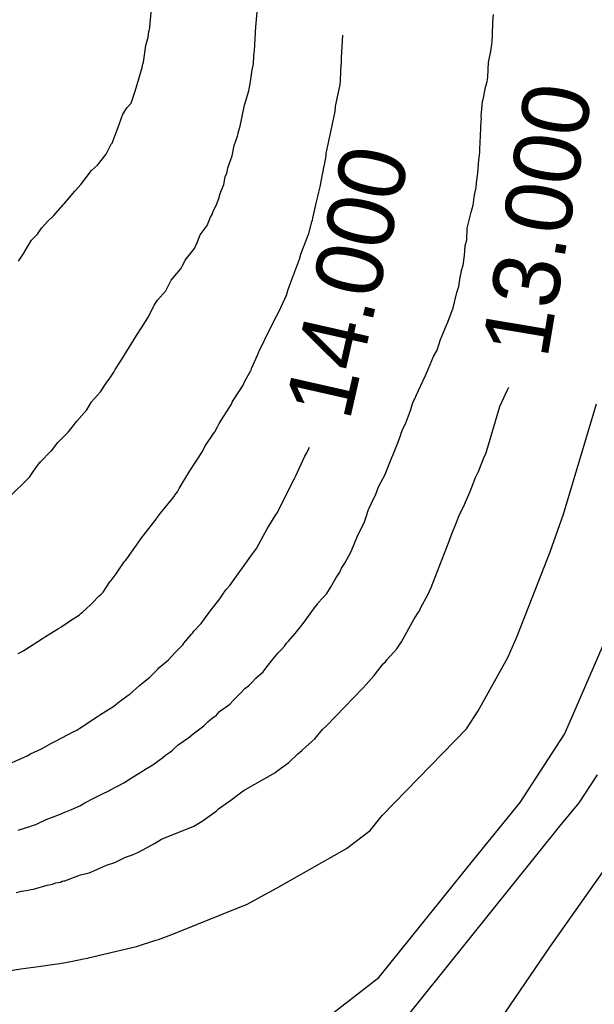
# Model space of a CAD drawing. Extents: x 158343 to 162498, y 431347 to 434500.
# Tile 137 of 220: x 159695 to 159710, y 433988 to 434014. Entities that reach past the tile are written whole.
import ezdxf

# ---------------------------------------------------------------- set-up
doc = ezdxf.new("R2010")
doc.units = 0
doc.header["$LTSCALE"] = 10
doc.header["$MEASUREMENT"] = 0
doc.layers.add('000_arcering', color=8, linetype='CONTINUOUS')
doc.layers.add('def. con-hoogtelijn (index)', color=8, linetype='CONTINUOUS')
doc.styles.add('Style-WORKING', font='WORKING.shx')

# ---------------------------------------------------------------- blocks, each defined once
blk = doc.blocks.new('bestaande hoogtelijnen')
at = {"layer": 'def. con-hoogtelijn (index)'}
for p, q in [((30.696, -52.556), (30.819, -51.223)), ((30.696, -52.556), (30.819, -51.223)), ((33.554, -52.553), (33.659, -51.41)), ((33.554, -52.553), (33.659, -51.41)), ((33.554, -52.553), (33.659, -51.41)), ((39.946, -52.426), (39.957, -52.216)), ((39.946, -52.426), (39.957, -52.216)), ((30.682, -52.634), (30.696, -52.556)), ((30.682, -52.634), (30.696, -52.556)), ((33.52, -53.19), (33.554, -52.553)), ((33.52, -53.19), (33.554, -52.553)), ((33.52, -53.19), (33.554, -52.553)), ((39.932, -52.772), (39.946, -52.426)), ((39.932, -52.772), (39.946, -52.426)), ((30.589, -53.053), (30.651, -52.83)), ((30.589, -53.053), (30.651, -52.83)), ((30.651, -52.83), (30.671, -52.672)), ((30.651, -52.83), (30.671, -52.672)), ((30.671, -52.672), (30.679, -52.648)), ((30.671, -52.672), (30.679, -52.648)), ((30.679, -52.648), (30.682, -52.634)), ((30.679, -52.648), (30.682, -52.634)), ((35.865, -53.387), (35.898, -52.775)), ((35.865, -53.387), (35.898, -52.775)), ((39.924, -52.947), (39.932, -52.772)), ((39.924, -52.947), (39.932, -52.772)), ((30.526, -53.499), (30.589, -53.053)), ((30.526, -53.499), (30.589, -53.053)), ((39.901, -53.127), (39.903, -53.093)), ((39.901, -53.127), (39.903, -53.093)), ((39.903, -53.093), (39.924, -52.947)), ((39.903, -53.093), (39.924, -52.947)), ((33.491, -53.545), (33.502, -53.337)), ((33.491, -53.545), (33.502, -53.337)), ((33.491, -53.545), (33.502, -53.337)), ((33.502, -53.325), (33.52, -53.19)), ((33.502, -53.325), (33.52, -53.19)), ((33.502, -53.325), (33.52, -53.19)), ((33.502, -53.337), (33.502, -53.325)), ((33.502, -53.337), (33.502, -53.325)), ((33.502, -53.337), (33.502, -53.325)), ((35.865, -53.399), (35.865, -53.387)), ((35.865, -53.399), (35.865, -53.387)), ((39.828, -53.508), (39.899, -53.158)), ((39.828, -53.508), (39.899, -53.158)), ((39.899, -53.158), (39.901, -53.127)), ((39.899, -53.158), (39.901, -53.127)), ((30.352, -54.105), (30.486, -53.648)), ((30.352, -54.105), (30.486, -53.648)), ((30.486, -53.648), (30.498, -53.584)), ((30.486, -53.648), (30.498, -53.584)), ((30.498, -53.584), (30.526, -53.499)), ((30.498, -53.584), (30.526, -53.499)), ((33.456, -53.707), (33.491, -53.545)), ((33.456, -53.707), (33.491, -53.545)), ((33.456, -53.707), (33.491, -53.545)), ((35.834, -53.978), (35.856, -53.562)), ((35.834, -53.978), (35.856, -53.562)), ((35.856, -53.562), (35.858, -53.538)), ((35.856, -53.562), (35.858, -53.538)), ((35.858, -53.538), (35.864, -53.409)), ((35.858, -53.538), (35.864, -53.409)), ((35.864, -53.409), (35.865, -53.399)), ((35.864, -53.409), (35.865, -53.399)), ((39.809, -53.895), (39.828, -53.508)), ((39.809, -53.895), (39.828, -53.508)), ((33.401, -54.089), (33.456, -53.707)), ((33.401, -54.089), (33.456, -53.707)), ((33.401, -54.089), (33.456, -53.707)), ((39.797, -53.97), (39.809, -53.895)), ((39.797, -53.97), (39.809, -53.895)), ((30.287, -54.315), (30.352, -54.105)), ((30.287, -54.315), (30.352, -54.105)), ((33.376, -54.219), (33.401, -54.089)), ((33.376, -54.219), (33.401, -54.089)), ((33.376, -54.219), (33.401, -54.089)), ((35.753, -54.441), (35.824, -54.117)), ((35.753, -54.441), (35.824, -54.117)), ((35.824, -54.117), (35.834, -53.984)), ((35.824, -54.117), (35.834, -53.984)), ((35.834, -53.984), (35.834, -53.978)), ((35.834, -53.984), (35.834, -53.978)), ((39.733, -54.215), (39.786, -54.023)), ((39.733, -54.215), (39.786, -54.023)), ((39.786, -54.023), (39.797, -53.97)), ((39.786, -54.023), (39.797, -53.97)), ((30.186, -54.606), (30.287, -54.315)), ((30.186, -54.606), (30.287, -54.315)), ((33.25, -54.665), (33.365, -54.274)), ((33.25, -54.665), (33.365, -54.274)), ((33.25, -54.665), (33.365, -54.274)), ((33.365, -54.274), (33.376, -54.219)), ((33.365, -54.274), (33.376, -54.219)), ((33.365, -54.274), (33.376, -54.219)), ((35.703, -54.702), (35.753, -54.441)), ((35.703, -54.702), (35.753, -54.441)), ((39.677, -54.508), (39.732, -54.235)), ((39.677, -54.508), (39.732, -54.235)), ((39.732, -54.235), (39.733, -54.226)), ((39.732, -54.235), (39.733, -54.226)), ((39.733, -54.226), (39.733, -54.215)), ((39.733, -54.226), (39.733, -54.215)), ((30.086, -54.726), (30.186, -54.606)), ((30.086, -54.726), (30.186, -54.606)), ((33.13, -55.23), (33.25, -54.665)), ((33.13, -55.23), (33.25, -54.665)), ((33.13, -55.23), (33.25, -54.665)), ((35.693, -54.835), (35.701, -54.717)), ((35.693, -54.835), (35.701, -54.717)), ((35.701, -54.717), (35.703, -54.702)), ((35.701, -54.717), (35.703, -54.702)), ((39.632, -54.961), (39.662, -54.562)), ((39.632, -54.961), (39.662, -54.562)), ((39.662, -54.562), (39.677, -54.508)), ((39.662, -54.562), (39.677, -54.508)), ((29.833, -55.284), (29.966, -54.909)), ((29.833, -55.284), (29.966, -54.909)), ((29.966, -54.909), (30.086, -54.726)), ((29.966, -54.909), (30.086, -54.726)), ((35.452, -55.964), (35.693, -54.835)), ((35.452, -55.964), (35.693, -54.835)), ((39.633, -55.03), (39.632, -54.961)), ((39.633, -55.03), (39.632, -54.961)), ((33.075, -55.41), (33.13, -55.23)), ((33.075, -55.41), (33.13, -55.23)), ((33.075, -55.41), (33.13, -55.23)), ((39.614, -55.494), (39.628, -55.076)), ((39.614, -55.494), (39.628, -55.076)), ((39.628, -55.076), (39.633, -55.03)), ((39.628, -55.076), (39.633, -55.03)), ((29.675, -55.687), (29.789, -55.398)), ((29.675, -55.687), (29.789, -55.398)), ((29.789, -55.398), (29.833, -55.284)), ((29.789, -55.398), (29.833, -55.284)), ((32.972, -55.749), (33.058, -55.499)), ((32.972, -55.749), (33.058, -55.499)), ((32.972, -55.749), (33.058, -55.499)), ((33.058, -55.499), (33.072, -55.423)), ((33.058, -55.499), (33.072, -55.423)), ((33.058, -55.499), (33.072, -55.423)), ((33.072, -55.423), (33.075, -55.41)), ((33.072, -55.423), (33.075, -55.41)), ((33.072, -55.423), (33.075, -55.41)), ((39.588, -55.847), (39.614, -55.494)), ((39.588, -55.847), (39.614, -55.494)), ((29.562, -55.895), (29.648, -55.718)), ((29.562, -55.895), (29.648, -55.718)), ((29.648, -55.718), (29.675, -55.687)), ((29.648, -55.718), (29.675, -55.687)), ((32.915, -56.031), (32.972, -55.749)), ((32.915, -56.031), (32.972, -55.749)), ((32.915, -56.031), (32.972, -55.749)), ((29.282, -56.282), (29.512, -55.981)), ((29.282, -56.282), (29.512, -55.981)), ((29.512, -55.981), (29.562, -55.895)), ((29.512, -55.981), (29.562, -55.895)), ((32.801, -56.353), (32.915, -56.031)), ((32.801, -56.353), (32.915, -56.031)), ((32.801, -56.353), (32.915, -56.031)), ((35.435, -56.091), (35.447, -56.003)), ((35.435, -56.091), (35.447, -56.003)), ((35.447, -56.003), (35.45, -55.981)), ((35.447, -56.003), (35.45, -55.981)), ((35.45, -55.981), (35.452, -55.964)), ((35.45, -55.981), (35.452, -55.964)), ((39.575, -56.073), (39.581, -56.022)), ((39.575, -56.073), (39.581, -56.022)), ((39.581, -56.022), (39.589, -55.931)), ((39.581, -56.022), (39.589, -55.931)), ((39.589, -55.931), (39.588, -55.847)), ((39.589, -55.931), (39.588, -55.847)), ((29.123, -56.429), (29.282, -56.282)), ((29.123, -56.429), (29.282, -56.282)), ((35.284, -56.867), (35.398, -56.303)), ((35.284, -56.867), (35.398, -56.303)), ((35.398, -56.303), (35.403, -56.27)), ((35.398, -56.303), (35.403, -56.27)), ((35.403, -56.27), (35.43, -56.118)), ((35.403, -56.27), (35.43, -56.118)), ((35.43, -56.118), (35.435, -56.091)), ((35.43, -56.118), (35.435, -56.091)), ((39.538, -56.5), (39.565, -56.139)), ((39.538, -56.5), (39.565, -56.139)), ((39.565, -56.139), (39.575, -56.073)), ((39.565, -56.139), (39.575, -56.073)), ((28.831, -56.804), (29.123, -56.429)), ((28.831, -56.804), (29.123, -56.429)), ((32.729, -56.599), (32.767, -56.501)), ((32.729, -56.599), (32.767, -56.501)), ((32.729, -56.599), (32.767, -56.501)), ((32.767, -56.501), (32.789, -56.41)), ((32.767, -56.501), (32.789, -56.41)), ((32.767, -56.501), (32.789, -56.41)), ((32.789, -56.41), (32.801, -56.353)), ((32.789, -56.41), (32.801, -56.353)), ((32.789, -56.41), (32.801, -56.353)), ((39.503, -56.762), (39.538, -56.5)), ((39.503, -56.762), (39.538, -56.5)), ((28.684, -56.974), (28.831, -56.804)), ((28.684, -56.974), (28.831, -56.804)), ((32.587, -57.048), (32.685, -56.801)), ((32.587, -57.048), (32.685, -56.801)), ((32.587, -57.048), (32.685, -56.801)), ((32.685, -56.801), (32.729, -56.599)), ((32.685, -56.801), (32.729, -56.599)), ((32.685, -56.801), (32.729, -56.599)), ((39.492, -56.88), (39.503, -56.762)), ((39.492, -56.88), (39.503, -56.762)), ((28.377, -57.334), (28.675, -56.985)), ((28.377, -57.334), (28.675, -56.985)), ((28.675, -56.985), (28.684, -56.974)), ((28.675, -56.985), (28.684, -56.974)), ((32.553, -57.184), (32.587, -57.048)), ((32.553, -57.184), (32.587, -57.048)), ((32.553, -57.184), (32.587, -57.048)), ((35.223, -57.124), (35.247, -57.01)), ((35.223, -57.124), (35.247, -57.01)), ((35.247, -57.01), (35.284, -56.867)), ((35.247, -57.01), (35.284, -56.867)), ((39.441, -57.145), (39.457, -57.045)), ((39.441, -57.145), (39.457, -57.045)), ((39.457, -57.045), (39.492, -56.88)), ((39.457, -57.045), (39.492, -56.88)), ((28.097, -57.648), (28.361, -57.35)), ((28.097, -57.648), (28.361, -57.35)), ((28.361, -57.35), (28.377, -57.334)), ((28.361, -57.35), (28.377, -57.334)), ((32.404, -57.52), (32.478, -57.368)), ((32.404, -57.52), (32.478, -57.368)), ((32.404, -57.52), (32.478, -57.368)), ((32.478, -57.368), (32.553, -57.184)), ((32.478, -57.368), (32.553, -57.184)), ((32.478, -57.368), (32.553, -57.184)), ((35.09, -57.71), (35.179, -57.307)), ((35.09, -57.71), (35.179, -57.307)), ((35.179, -57.307), (35.223, -57.124)), ((35.179, -57.307), (35.223, -57.124)), ((39.361, -57.553), (39.409, -57.356)), ((39.361, -57.553), (39.409, -57.356)), ((39.409, -57.356), (39.441, -57.145)), ((39.409, -57.356), (39.441, -57.145)), ((32.327, -57.688), (32.37, -57.614)), ((32.327, -57.688), (32.37, -57.614)), ((32.327, -57.688), (32.37, -57.614)), ((32.37, -57.614), (32.404, -57.52)), ((32.37, -57.614), (32.404, -57.52)), ((32.37, -57.614), (32.404, -57.52)), ((39.252, -57.981), (39.361, -57.553)), ((39.252, -57.981), (39.361, -57.553)), ((27.78, -57.972), (27.932, -57.8)), ((27.78, -57.972), (27.932, -57.8)), ((27.932, -57.8), (28.097, -57.648)), ((27.932, -57.8), (28.097, -57.648)), ((32.047, -58.163), (32.243, -57.905)), ((32.047, -58.163), (32.243, -57.905)), ((32.047, -58.163), (32.243, -57.905)), ((32.243, -57.905), (32.327, -57.688)), ((32.243, -57.905), (32.327, -57.688)), ((32.243, -57.905), (32.327, -57.688)), ((34.993, -58.085), (35.061, -57.814)), ((34.993, -58.085), (35.061, -57.814)), ((35.061, -57.814), (35.076, -57.763)), ((35.061, -57.814), (35.076, -57.763)), ((35.076, -57.763), (35.09, -57.71)), ((35.076, -57.763), (35.09, -57.71)), ((27.507, -58.301), (27.67, -58.13)), ((27.507, -58.301), (27.67, -58.13)), ((27.67, -58.13), (27.675, -58.126)), ((27.67, -58.13), (27.675, -58.126)), ((27.675, -58.126), (27.736, -58.034)), ((27.675, -58.126), (27.736, -58.034)), ((27.736, -58.034), (27.78, -57.972)), ((27.736, -58.034), (27.78, -57.972)), ((31.98, -58.346), (32.047, -58.163)), ((31.98, -58.346), (32.047, -58.163)), ((31.98, -58.346), (32.047, -58.163)), ((34.834, -58.493), (34.983, -58.124)), ((34.834, -58.493), (34.983, -58.124)), ((34.983, -58.124), (34.993, -58.085)), ((34.983, -58.124), (34.993, -58.085)), ((39.237, -58.292), (39.252, -57.981)), ((39.237, -58.292), (39.252, -57.981)), ((27.315, -58.622), (27.507, -58.301)), ((27.315, -58.622), (27.507, -58.301)), ((31.9, -58.525), (31.98, -58.346)), ((31.9, -58.525), (31.98, -58.346)), ((31.9, -58.525), (31.98, -58.346)), ((39.194, -58.453), (39.237, -58.292)), ((39.194, -58.453), (39.237, -58.292)), ((27.149, -58.868), (27.31, -58.628)), ((27.149, -58.868), (27.31, -58.628)), ((27.31, -58.628), (27.315, -58.622)), ((27.31, -58.628), (27.315, -58.622)), ((31.65, -58.846), (31.9, -58.525)), ((31.65, -58.846), (31.9, -58.525)), ((31.65, -58.846), (31.9, -58.525)), ((34.732, -58.82), (34.765, -58.681)), ((34.732, -58.82), (34.765, -58.681)), ((34.765, -58.681), (34.834, -58.493)), ((34.765, -58.681), (34.834, -58.493)), ((39.182, -58.714), (39.194, -58.453)), ((39.182, -58.714), (39.194, -58.453)), ((31.562, -59.014), (31.65, -58.846)), ((31.562, -59.014), (31.65, -58.846)), ((31.562, -59.014), (31.65, -58.846)), ((34.565, -59.253), (34.732, -58.82)), ((34.565, -59.253), (34.732, -58.82)), ((39.146, -58.976), (39.182, -58.714)), ((39.146, -58.976), (39.182, -58.714)), ((31.267, -59.383), (31.522, -59.084)), ((31.267, -59.383), (31.522, -59.084)), ((31.267, -59.383), (31.522, -59.084)), ((31.522, -59.084), (31.555, -59.023)), ((31.522, -59.084), (31.555, -59.023)), ((31.522, -59.084), (31.555, -59.023)), ((31.555, -59.023), (31.562, -59.014)), ((31.555, -59.023), (31.562, -59.014)), ((31.555, -59.023), (31.562, -59.014)), ((39.06, -59.3), (39.092, -59.183)), ((39.06, -59.3), (39.092, -59.183)), ((39.092, -59.183), (39.101, -59.127)), ((39.092, -59.183), (39.101, -59.127)), ((39.101, -59.127), (39.146, -58.976)), ((39.101, -59.127), (39.146, -58.976)), ((31.125, -59.67), (31.267, -59.383)), ((31.125, -59.67), (31.267, -59.383)), ((31.125, -59.67), (31.267, -59.383)), ((34.428, -59.632), (34.561, -59.266)), ((34.428, -59.632), (34.561, -59.266)), ((34.561, -59.266), (34.565, -59.253)), ((34.561, -59.266), (34.565, -59.253)), ((39.023, -59.553), (39.06, -59.3)), ((39.023, -59.553), (39.06, -59.3)), ((30.899, -59.925), (31.125, -59.67)), ((30.899, -59.925), (31.125, -59.67)), ((30.899, -59.925), (31.125, -59.67)), ((34.386, -59.767), (34.399, -59.729)), ((34.386, -59.767), (34.399, -59.729)), ((34.399, -59.729), (34.428, -59.632)), ((34.399, -59.729), (34.428, -59.632)), ((38.875, -60.134), (38.973, -59.719)), ((38.875, -60.134), (38.973, -59.719)), ((38.973, -59.719), (39.023, -59.553)), ((38.973, -59.719), (39.023, -59.553)), ((30.809, -60.057), (30.862, -59.978)), ((30.809, -60.057), (30.862, -59.978)), ((30.809, -60.057), (30.862, -59.978)), ((30.862, -59.978), (30.899, -59.925)), ((30.862, -59.978), (30.899, -59.925)), ((30.862, -59.978), (30.899, -59.925)), ((34.226, -60.124), (34.386, -59.767)), ((34.226, -60.124), (34.386, -59.767)), ((30.637, -60.399), (30.722, -60.248)), ((30.637, -60.399), (30.722, -60.248)), ((30.637, -60.399), (30.722, -60.248)), ((30.722, -60.248), (30.809, -60.057)), ((30.722, -60.248), (30.809, -60.057)), ((30.722, -60.248), (30.809, -60.057)), ((34.022, -60.523), (34.197, -60.188)), ((34.022, -60.523), (34.197, -60.188)), ((34.197, -60.188), (34.226, -60.124)), ((34.197, -60.188), (34.226, -60.124)), ((38.727, -60.521), (38.875, -60.134)), ((38.727, -60.521), (38.875, -60.134)), ((30.472, -60.674), (30.637, -60.399)), ((30.472, -60.674), (30.637, -60.399)), ((30.472, -60.674), (30.637, -60.399)), ((33.987, -60.603), (34.022, -60.523)), ((33.987, -60.603), (34.022, -60.523)), ((38.709, -60.562), (38.727, -60.521)), ((38.709, -60.562), (38.727, -60.521)), ((30.335, -60.879), (30.472, -60.674)), ((30.335, -60.879), (30.472, -60.674)), ((30.335, -60.879), (30.472, -60.674)), ((33.639, -61.298), (33.923, -60.724)), ((33.639, -61.298), (33.923, -60.724)), ((33.923, -60.724), (33.987, -60.603)), ((33.923, -60.724), (33.987, -60.603)), ((38.529, -60.982), (38.697, -60.601)), ((38.529, -60.982), (38.697, -60.601)), ((38.697, -60.601), (38.705, -60.575)), ((38.697, -60.601), (38.705, -60.575)), ((38.705, -60.575), (38.709, -60.562)), ((38.705, -60.575), (38.709, -60.562)), ((29.928, -61.533), (30.335, -60.879)), ((29.928, -61.533), (30.335, -60.879)), ((29.928, -61.533), (30.335, -60.879)), ((38.442, -61.273), (38.529, -60.982)), ((38.442, -61.273), (38.529, -60.982)), ((33.61, -61.387), (33.631, -61.319)), ((33.61, -61.387), (33.631, -61.319)), ((33.631, -61.319), (33.639, -61.298)), ((33.631, -61.319), (33.639, -61.298)), ((38.338, -61.44), (38.442, -61.273)), ((38.338, -61.44), (38.442, -61.273)), ((29.762, -61.796), (29.928, -61.533)), ((29.762, -61.796), (29.928, -61.533)), ((29.762, -61.796), (29.928, -61.533)), ((33.437, -61.77), (33.61, -61.387)), ((33.437, -61.77), (33.61, -61.387)), ((38.211, -61.764), (38.3, -61.553)), ((38.211, -61.764), (38.3, -61.553)), ((38.3, -61.553), (38.338, -61.44)), ((38.3, -61.553), (38.338, -61.44)), ((29.593, -62.054), (29.722, -61.862)), ((29.593, -62.054), (29.722, -61.862)), ((29.593, -62.054), (29.722, -61.862)), ((29.722, -61.862), (29.762, -61.796)), ((29.722, -61.862), (29.762, -61.796)), ((29.722, -61.862), (29.762, -61.796)), ((33.247, -62.124), (33.418, -61.823)), ((33.247, -62.124), (33.418, -61.823)), ((33.418, -61.823), (33.423, -61.81)), ((33.418, -61.823), (33.423, -61.81)), ((33.423, -61.81), (33.437, -61.77)), ((33.423, -61.81), (33.437, -61.77)), ((38.125, -61.955), (38.211, -61.764)), ((38.125, -61.955), (38.211, -61.764)), ((29.365, -62.398), (29.532, -62.137)), ((29.365, -62.398), (29.532, -62.137)), ((29.365, -62.398), (29.532, -62.137)), ((29.532, -62.137), (29.559, -62.103)), ((29.532, -62.137), (29.559, -62.103)), ((29.532, -62.137), (29.559, -62.103)), ((29.559, -62.103), (29.593, -62.054)), ((29.559, -62.103), (29.593, -62.054)), ((29.559, -62.103), (29.593, -62.054)), ((33.213, -62.214), (33.247, -62.124)), ((33.213, -62.214), (33.247, -62.124)), ((37.99, -62.239), (38.125, -61.955)), ((37.99, -62.239), (38.125, -61.955)), ((29.125, -62.669), (29.365, -62.398)), ((29.125, -62.669), (29.365, -62.398)), ((29.125, -62.669), (29.365, -62.398)), ((32.939, -62.626), (33.213, -62.214)), ((32.939, -62.626), (33.213, -62.214)), ((37.886, -62.477), (37.99, -62.239)), ((37.886, -62.477), (37.99, -62.239)), ((40.184, -62.673), (40.342, -62.342)), ((40.184, -62.673), (40.342, -62.342)), ((40.184, -62.673), (40.342, -62.342)), ((40.342, -62.342), (40.373, -62.268)), ((40.342, -62.342), (40.373, -62.268)), ((40.342, -62.342), (40.373, -62.268)), ((28.994, -62.885), (29.125, -62.669)), ((28.994, -62.885), (29.125, -62.669)), ((28.994, -62.885), (29.125, -62.669)), ((32.895, -62.725), (32.918, -62.679)), ((32.895, -62.725), (32.918, -62.679)), ((32.918, -62.679), (32.939, -62.626)), ((32.918, -62.679), (32.939, -62.626)), ((37.787, -62.696), (37.81, -62.632)), ((37.787, -62.696), (37.81, -62.632)), ((37.81, -62.632), (37.838, -62.581)), ((37.81, -62.632), (37.838, -62.581)), ((37.838, -62.581), (37.886, -62.477)), ((37.838, -62.581), (37.886, -62.477)), ((40.129, -62.795), (40.184, -62.673)), ((40.129, -62.795), (40.184, -62.673)), ((40.129, -62.795), (40.184, -62.673)), ((28.723, -63.186), (28.994, -62.885)), ((28.723, -63.186), (28.994, -62.885)), ((28.723, -63.186), (28.994, -62.885)), ((32.563, -63.251), (32.895, -62.725)), ((32.563, -63.251), (32.895, -62.725)), ((37.587, -63.258), (37.722, -62.9)), ((37.587, -63.258), (37.722, -62.9)), ((37.722, -62.9), (37.787, -62.696)), ((37.722, -62.9), (37.787, -62.696)), ((39.75, -64.071), (40.129, -62.795)), ((39.75, -64.071), (40.129, -62.795)), ((39.75, -64.071), (40.129, -62.795)), ((41.849, -65.696), (42.733, -62.719)), ((41.849, -65.696), (42.733, -62.719)), ((28.688, -63.235), (28.722, -63.188)), ((28.688, -63.235), (28.722, -63.188)), ((28.688, -63.235), (28.722, -63.188)), ((28.722, -63.188), (28.723, -63.186)), ((28.722, -63.188), (28.723, -63.186)), ((28.722, -63.188), (28.723, -63.186)), ((28.214, -63.759), (28.497, -63.472)), ((28.214, -63.759), (28.497, -63.472)), ((28.214, -63.759), (28.497, -63.472)), ((28.497, -63.472), (28.664, -63.269)), ((28.497, -63.472), (28.664, -63.269)), ((28.497, -63.472), (28.664, -63.269)), ((28.664, -63.269), (28.688, -63.235)), ((28.664, -63.269), (28.688, -63.235)), ((28.664, -63.269), (28.688, -63.235)), ((32.437, -63.486), (32.439, -63.482)), ((32.437, -63.486), (32.439, -63.482)), ((32.439, -63.48), (32.442, -63.475)), ((32.439, -63.48), (32.442, -63.475)), ((32.439, -63.482), (32.439, -63.48)), ((32.439, -63.482), (32.439, -63.48)), ((32.442, -63.475), (32.522, -63.342)), ((32.442, -63.475), (32.522, -63.342)), ((32.522, -63.342), (32.563, -63.251)), ((32.522, -63.342), (32.563, -63.251)), ((37.472, -63.513), (37.512, -63.393)), ((37.472, -63.513), (37.512, -63.393)), ((37.512, -63.393), (37.587, -63.258)), ((37.512, -63.393), (37.587, -63.258)), ((32.177, -63.871), (32.437, -63.486)), ((32.177, -63.871), (32.437, -63.486)), ((37.36, -63.816), (37.457, -63.553)), ((37.36, -63.816), (37.457, -63.553)), ((37.457, -63.553), (37.472, -63.513)), ((37.457, -63.553), (37.472, -63.513)), ((27.745, -64.283), (28.027, -64.001)), ((27.745, -64.283), (28.027, -64.001)), ((27.745, -64.283), (28.027, -64.001)), ((28.027, -64.001), (28.039, -63.985)), ((28.027, -64.001), (28.039, -63.985)), ((28.027, -64.001), (28.039, -63.985)), ((28.039, -63.985), (28.214, -63.759)), ((28.039, -63.985), (28.214, -63.759)), ((28.039, -63.985), (28.214, -63.759)), ((31.774, -64.529), (32.11, -64.007)), ((31.774, -64.529), (32.11, -64.007)), ((32.11, -64.007), (32.177, -63.871)), ((32.11, -64.007), (32.177, -63.871)), ((34.926, -64.042), (35.001, -63.893)), ((34.926, -64.042), (35.001, -63.893)), ((34.926, -64.042), (35.001, -63.893)), ((37.257, -64.087), (37.36, -63.816)), ((37.257, -64.087), (37.36, -63.816)), ((34.624, -64.678), (34.87, -64.129)), ((34.624, -64.678), (34.87, -64.129)), ((34.624, -64.678), (34.87, -64.129)), ((34.87, -64.129), (34.926, -64.042)), ((34.87, -64.129), (34.926, -64.042)), ((34.87, -64.129), (34.926, -64.042)), ((37.129, -64.395), (37.223, -64.165)), ((37.129, -64.395), (37.223, -64.165)), ((37.223, -64.165), (37.257, -64.087)), ((37.223, -64.165), (37.257, -64.087)), ((39.559, -64.547), (39.717, -64.13)), ((39.559, -64.547), (39.717, -64.13)), ((39.559, -64.547), (39.717, -64.13)), ((39.717, -64.13), (39.75, -64.071)), ((39.717, -64.13), (39.75, -64.071)), ((39.717, -64.13), (39.75, -64.071)), ((27.452, -64.702), (27.56, -64.54)), ((27.452, -64.702), (27.56, -64.54)), ((27.452, -64.702), (27.56, -64.54)), ((27.56, -64.54), (27.722, -64.314)), ((27.56, -64.54), (27.722, -64.314)), ((27.56, -64.54), (27.722, -64.314)), ((27.722, -64.314), (27.729, -64.307)), ((27.722, -64.314), (27.729, -64.307)), ((27.722, -64.314), (27.729, -64.307)), ((27.729, -64.307), (27.745, -64.283)), ((27.729, -64.307), (27.745, -64.283)), ((27.729, -64.307), (27.745, -64.283)), ((31.746, -64.576), (31.774, -64.529)), ((31.746, -64.576), (31.774, -64.529)), ((37.067, -64.553), (37.129, -64.395)), ((37.067, -64.553), (37.129, -64.395)), ((26.88, -65.258), (27.452, -64.702)), ((26.88, -65.258), (27.452, -64.702)), ((26.88, -65.258), (27.452, -64.702)), ((31.484, -65.008), (31.746, -64.576)), ((31.484, -65.008), (31.746, -64.576)), ((34.536, -64.834), (34.58, -64.77)), ((34.536, -64.834), (34.58, -64.77)), ((34.536, -64.834), (34.58, -64.77)), ((34.58, -64.77), (34.591, -64.742)), ((34.58, -64.77), (34.591, -64.742)), ((34.58, -64.77), (34.591, -64.742)), ((34.591, -64.742), (34.596, -64.731)), ((34.591, -64.742), (34.596, -64.731)), ((34.591, -64.742), (34.596, -64.731)), ((34.596, -64.731), (34.61, -64.7)), ((34.596, -64.731), (34.61, -64.7)), ((34.596, -64.731), (34.61, -64.7)), ((34.61, -64.7), (34.624, -64.678)), ((34.61, -64.7), (34.624, -64.678)), ((34.61, -64.7), (34.624, -64.678)), ((36.931, -64.823), (37.026, -64.648)), ((36.931, -64.823), (37.026, -64.648)), ((37.026, -64.648), (37.067, -64.553)), ((37.026, -64.648), (37.067, -64.553)), ((39.358, -65.012), (39.471, -64.705)), ((39.358, -65.012), (39.471, -64.705)), ((39.358, -65.012), (39.471, -64.705)), ((39.471, -64.705), (39.559, -64.547)), ((39.471, -64.705), (39.559, -64.547)), ((39.471, -64.705), (39.559, -64.547)), ((31.437, -65.093), (31.484, -65.008)), ((31.437, -65.093), (31.484, -65.008)), ((34.133, -65.652), (34.536, -64.834)), ((34.133, -65.652), (34.536, -64.834)), ((34.133, -65.652), (34.536, -64.834)), ((36.78, -65.181), (36.861, -64.962)), ((36.78, -65.181), (36.861, -64.962)), ((36.861, -64.962), (36.931, -64.823)), ((36.861, -64.962), (36.931, -64.823)), ((39.318, -65.104), (39.358, -65.012)), ((39.318, -65.104), (39.358, -65.012)), ((39.318, -65.104), (39.358, -65.012)), ((30.978, -65.673), (31.312, -65.267)), ((30.978, -65.673), (31.312, -65.267)), ((31.312, -65.267), (31.361, -65.199)), ((31.312, -65.267), (31.361, -65.199)), ((31.361, -65.199), (31.369, -65.188)), ((31.361, -65.199), (31.369, -65.188)), ((31.369, -65.188), (31.437, -65.093)), ((31.369, -65.188), (31.437, -65.093)), ((36.61, -65.537), (36.733, -65.263)), ((36.61, -65.537), (36.733, -65.263)), ((36.733, -65.263), (36.78, -65.181)), ((36.733, -65.263), (36.78, -65.181)), ((39.209, -65.371), (39.318, -65.104)), ((39.209, -65.371), (39.318, -65.104)), ((39.209, -65.371), (39.318, -65.104)), ((36.525, -65.77), (36.594, -65.572)), ((36.525, -65.77), (36.594, -65.572)), ((36.594, -65.572), (36.61, -65.537)), ((36.594, -65.572), (36.61, -65.537)), ((39.05, -65.687), (39.161, -65.483)), ((39.05, -65.687), (39.161, -65.483)), ((39.05, -65.687), (39.161, -65.483)), ((39.161, -65.483), (39.209, -65.371)), ((39.161, -65.483), (39.209, -65.371)), ((39.161, -65.483), (39.209, -65.371)), ((30.511, -66.285), (30.86, -65.834)), ((30.511, -66.285), (30.86, -65.834)), ((30.86, -65.834), (30.876, -65.816)), ((30.86, -65.834), (30.876, -65.816)), ((30.876, -65.816), (30.978, -65.673)), ((30.876, -65.816), (30.978, -65.673)), ((33.905, -66.021), (34.077, -65.739)), ((33.905, -66.021), (34.077, -65.739)), ((33.905, -66.021), (34.077, -65.739)), ((34.077, -65.739), (34.133, -65.652)), ((34.077, -65.739), (34.133, -65.652)), ((34.077, -65.739), (34.133, -65.652)), ((36.482, -65.903), (36.525, -65.77)), ((36.482, -65.903), (36.525, -65.77)), ((38.955, -65.943), (39.05, -65.687)), ((38.955, -65.943), (39.05, -65.687)), ((38.955, -65.943), (39.05, -65.687)), ((41.491, -66.716), (41.849, -65.696)), ((41.491, -66.716), (41.849, -65.696)), ((33.58, -66.603), (33.861, -66.093)), ((33.58, -66.603), (33.861, -66.093)), ((33.58, -66.603), (33.861, -66.093)), ((33.861, -66.093), (33.905, -66.021)), ((33.861, -66.093), (33.905, -66.021)), ((33.861, -66.093), (33.905, -66.021)), ((36.28, -66.312), (36.482, -65.903)), ((36.28, -66.312), (36.482, -65.903)), ((38.82, -66.268), (38.955, -65.943)), ((38.82, -66.268), (38.955, -65.943)), ((38.82, -66.268), (38.955, -65.943)), ((30.394, -66.447), (30.437, -66.392)), ((30.394, -66.447), (30.437, -66.392)), ((30.437, -66.392), (30.455, -66.365)), ((30.437, -66.392), (30.455, -66.365)), ((30.455, -66.365), (30.511, -66.285)), ((30.455, -66.365), (30.511, -66.285)), ((36.189, -66.553), (36.28, -66.312)), ((36.189, -66.553), (36.28, -66.312)), ((38.769, -66.424), (38.82, -66.268)), ((38.769, -66.424), (38.82, -66.268)), ((38.769, -66.424), (38.82, -66.268)), ((30.07, -66.901), (30.394, -66.447)), ((30.07, -66.901), (30.394, -66.447)), ((33.526, -66.684), (33.568, -66.619)), ((33.526, -66.684), (33.568, -66.619)), ((33.526, -66.684), (33.568, -66.619)), ((33.568, -66.619), (33.58, -66.603)), ((33.568, -66.619), (33.58, -66.603)), ((33.568, -66.619), (33.58, -66.603)), ((36.114, -66.717), (36.189, -66.553)), ((36.114, -66.717), (36.189, -66.553)), ((38.385, -67.395), (38.769, -66.424)), ((38.385, -67.395), (38.769, -66.424)), ((38.385, -67.395), (38.769, -66.424)), ((30.039, -66.943), (30.07, -66.901)), ((30.039, -66.943), (30.07, -66.901)), ((32.851, -67.62), (33.462, -66.763)), ((32.851, -67.62), (33.462, -66.763)), ((32.851, -67.62), (33.462, -66.763)), ((33.462, -66.763), (33.517, -66.696)), ((33.462, -66.763), (33.517, -66.696)), ((33.462, -66.763), (33.517, -66.696)), ((33.517, -66.696), (33.526, -66.684)), ((33.517, -66.696), (33.526, -66.684)), ((33.517, -66.696), (33.526, -66.684)), ((35.949, -67.014), (36.114, -66.717)), ((35.949, -67.014), (36.114, -66.717)), ((40.595, -68.983), (41.491, -66.716)), ((40.595, -68.983), (41.491, -66.716)), ((29.787, -67.302), (30.005, -66.978)), ((29.787, -67.302), (30.005, -66.978)), ((30.005, -66.978), (30.039, -66.943)), ((30.005, -66.978), (30.039, -66.943)), ((35.813, -67.265), (35.863, -67.155)), ((35.813, -67.265), (35.863, -67.155)), ((35.863, -67.155), (35.949, -67.014)), ((35.863, -67.155), (35.949, -67.014)), ((29.654, -67.484), (29.787, -67.302)), ((29.654, -67.484), (29.787, -67.302)), ((35.568, -67.675), (35.709, -67.42)), ((35.568, -67.675), (35.709, -67.42)), ((35.709, -67.42), (35.813, -67.265)), ((35.709, -67.42), (35.813, -67.265)), ((38.279, -67.676), (38.385, -67.395)), ((38.279, -67.676), (38.385, -67.395)), ((38.279, -67.676), (38.385, -67.395)), ((29.437, -67.799), (29.619, -67.525)), ((29.437, -67.799), (29.619, -67.525)), ((29.619, -67.525), (29.654, -67.484)), ((29.619, -67.525), (29.654, -67.484)), ((32.697, -67.804), (32.756, -67.729)), ((32.697, -67.804), (32.756, -67.729)), ((32.697, -67.804), (32.756, -67.729)), ((32.756, -67.729), (32.851, -67.62)), ((32.756, -67.729), (32.851, -67.62)), ((32.756, -67.729), (32.851, -67.62)), ((35.466, -67.835), (35.568, -67.675)), ((35.466, -67.835), (35.568, -67.675)), ((38.192, -67.868), (38.279, -67.676)), ((38.192, -67.868), (38.279, -67.676)), ((38.192, -67.868), (38.279, -67.676)), ((29.133, -68.106), (29.33, -67.902)), ((29.133, -68.106), (29.33, -67.902)), ((29.33, -67.902), (29.372, -67.866)), ((29.33, -67.902), (29.372, -67.866)), ((29.372, -67.866), (29.403, -67.833)), ((29.372, -67.866), (29.403, -67.833)), ((29.403, -67.833), (29.437, -67.799)), ((29.403, -67.833), (29.437, -67.799)), ((32.323, -68.31), (32.58, -67.976)), ((32.323, -68.31), (32.58, -67.976)), ((32.323, -68.31), (32.58, -67.976)), ((32.58, -67.976), (32.688, -67.817)), ((32.58, -67.976), (32.688, -67.817)), ((32.58, -67.976), (32.688, -67.817)), ((32.688, -67.817), (32.697, -67.804)), ((32.688, -67.817), (32.697, -67.804)), ((32.688, -67.817), (32.697, -67.804)), ((35.235, -68.092), (35.466, -67.835)), ((35.235, -68.092), (35.466, -67.835)), ((38, -68.215), (38.192, -67.868)), ((38, -68.215), (38.192, -67.868)), ((38, -68.215), (38.192, -67.868)), ((28.881, -68.339), (29.097, -68.142)), ((28.881, -68.339), (29.097, -68.142)), ((29.097, -68.142), (29.133, -68.106)), ((29.097, -68.142), (29.133, -68.106)), ((34.824, -68.648), (35.13, -68.219)), ((34.824, -68.648), (35.13, -68.219)), ((35.13, -68.219), (35.214, -68.124)), ((35.13, -68.219), (35.214, -68.124)), ((35.214, -68.124), (35.235, -68.092)), ((35.214, -68.124), (35.235, -68.092)), ((37.963, -68.306), (38, -68.215)), ((37.963, -68.306), (38, -68.215)), ((37.963, -68.306), (38, -68.215)), ((28.525, -68.581), (28.797, -68.41)), ((28.525, -68.581), (28.797, -68.41)), ((28.797, -68.41), (28.841, -68.371)), ((28.797, -68.41), (28.841, -68.371)), ((28.841, -68.371), (28.881, -68.339)), ((28.841, -68.371), (28.881, -68.339)), ((32.081, -68.642), (32.269, -68.385)), ((32.081, -68.642), (32.269, -68.385)), ((32.081, -68.642), (32.269, -68.385)), ((32.269, -68.385), (32.323, -68.31)), ((32.269, -68.385), (32.323, -68.31)), ((32.269, -68.385), (32.323, -68.31)), ((37.475, -69.141), (37.819, -68.523)), ((37.475, -69.141), (37.819, -68.523)), ((37.475, -69.141), (37.819, -68.523)), ((37.819, -68.523), (37.941, -68.343)), ((37.819, -68.523), (37.941, -68.343)), ((37.819, -68.523), (37.941, -68.343)), ((37.941, -68.343), (37.963, -68.306)), ((37.941, -68.343), (37.963, -68.306)), ((37.941, -68.343), (37.963, -68.306)), ((27.881, -68.997), (28.235, -68.783)), ((27.881, -68.997), (28.235, -68.783)), ((28.235, -68.783), (28.294, -68.745)), ((28.235, -68.783), (28.294, -68.745)), ((28.294, -68.745), (28.319, -68.724)), ((28.294, -68.745), (28.319, -68.724)), ((28.319, -68.724), (28.49, -68.606)), ((28.319, -68.724), (28.49, -68.606)), ((28.49, -68.606), (28.525, -68.581)), ((28.49, -68.606), (28.525, -68.581)), ((31.878, -68.852), (32.081, -68.642)), ((31.878, -68.852), (32.081, -68.642)), ((31.878, -68.852), (32.081, -68.642)), ((34.615, -68.915), (34.824, -68.648)), ((34.615, -68.915), (34.824, -68.648)), ((27.294, -69.375), (27.798, -69.052)), ((27.294, -69.375), (27.798, -69.052)), ((27.798, -69.052), (27.881, -68.997)), ((27.798, -69.052), (27.881, -68.997)), ((31.61, -69.18), (31.82, -68.936)), ((31.61, -69.18), (31.82, -68.936)), ((31.61, -69.18), (31.82, -68.936)), ((31.82, -68.936), (31.842, -68.906)), ((31.82, -68.936), (31.842, -68.906)), ((31.82, -68.936), (31.842, -68.906)), ((31.842, -68.906), (31.878, -68.852)), ((31.842, -68.906), (31.878, -68.852)), ((31.842, -68.906), (31.878, -68.852)), ((34.43, -69.124), (34.615, -68.915)), ((34.43, -69.124), (34.615, -68.915)), ((40.345, -69.564), (40.595, -68.983)), ((40.345, -69.564), (40.595, -68.983)), ((42.075, -71.182), (43.031, -68.961)), ((42.075, -71.182), (43.031, -68.961)), ((42.075, -71.182), (43.031, -68.961)), ((31.38, -69.429), (31.58, -69.225)), ((31.38, -69.429), (31.58, -69.225)), ((31.38, -69.429), (31.58, -69.225)), ((31.58, -69.225), (31.61, -69.18)), ((31.58, -69.225), (31.61, -69.18)), ((31.58, -69.225), (31.61, -69.18)), ((34.243, -69.35), (34.328, -69.258)), ((34.243, -69.35), (34.328, -69.258)), ((34.328, -69.258), (34.383, -69.178)), ((34.328, -69.258), (34.383, -69.178)), ((34.383, -69.178), (34.43, -69.124)), ((34.383, -69.178), (34.43, -69.124)), ((37.357, -69.328), (37.475, -69.141)), ((37.357, -69.328), (37.475, -69.141)), ((37.357, -69.328), (37.475, -69.141)), ((27.146, -69.455), (27.236, -69.41)), ((27.146, -69.455), (27.236, -69.41)), ((27.236, -69.41), (27.286, -69.38)), ((27.236, -69.41), (27.286, -69.38)), ((27.286, -69.38), (27.291, -69.377)), ((27.286, -69.38), (27.291, -69.377)), ((27.291, -69.377), (27.294, -69.375)), ((27.291, -69.377), (27.294, -69.375)), ((31.194, -69.629), (31.38, -69.429)), ((31.194, -69.629), (31.38, -69.429)), ((31.194, -69.629), (31.38, -69.429)), ((34.023, -69.6), (34.151, -69.433)), ((34.023, -69.6), (34.151, -69.433)), ((34.151, -69.433), (34.243, -69.35)), ((34.151, -69.433), (34.243, -69.35)), ((37.088, -69.627), (37.357, -69.328)), ((37.088, -69.627), (37.357, -69.328)), ((37.088, -69.627), (37.357, -69.328)), ((39.543, -71.006), (40.345, -69.564)), ((39.543, -71.006), (40.345, -69.564)), ((30.905, -69.879), (30.938, -69.845)), ((30.905, -69.879), (30.938, -69.845)), ((30.905, -69.879), (30.938, -69.845)), ((30.938, -69.845), (31.194, -69.629)), ((30.938, -69.845), (31.194, -69.629)), ((30.938, -69.845), (31.194, -69.629)), ((33.751, -69.947), (33.846, -69.819)), ((33.751, -69.947), (33.846, -69.819)), ((33.846, -69.819), (34.023, -69.6)), ((33.846, -69.819), (34.023, -69.6)), ((36.746, -70.05), (36.989, -69.738)), ((36.746, -70.05), (36.989, -69.738)), ((36.746, -70.05), (36.989, -69.738)), ((36.989, -69.738), (37.044, -69.682)), ((36.989, -69.738), (37.044, -69.682)), ((36.989, -69.738), (37.044, -69.682)), ((37.044, -69.682), (37.088, -69.627)), ((37.044, -69.682), (37.088, -69.627)), ((37.044, -69.682), (37.088, -69.627)), ((30.654, -70.125), (30.69, -70.092)), ((30.654, -70.125), (30.69, -70.092)), ((30.654, -70.125), (30.69, -70.092)), ((30.69, -70.092), (30.905, -69.879)), ((30.69, -70.092), (30.905, -69.879)), ((30.69, -70.092), (30.905, -69.879)), ((33.554, -70.124), (33.751, -69.947)), ((33.554, -70.124), (33.751, -69.947)), ((36.53, -70.294), (36.746, -70.05)), ((36.53, -70.294), (36.746, -70.05)), ((36.53, -70.294), (36.746, -70.05)), ((30.153, -70.553), (30.419, -70.318)), ((30.153, -70.553), (30.419, -70.318)), ((30.153, -70.553), (30.419, -70.318)), ((30.419, -70.318), (30.654, -70.125)), ((30.419, -70.318), (30.654, -70.125)), ((30.419, -70.318), (30.654, -70.125)), ((33.256, -70.398), (33.351, -70.324)), ((33.256, -70.398), (33.351, -70.324)), ((33.351, -70.324), (33.453, -70.229)), ((33.351, -70.324), (33.453, -70.229)), ((33.453, -70.229), (33.554, -70.124)), ((33.453, -70.229), (33.554, -70.124)), ((36.43, -70.402), (36.53, -70.294)), ((36.43, -70.402), (36.53, -70.294)), ((36.43, -70.402), (36.53, -70.294)), ((29.901, -70.731), (30.108, -70.581)), ((29.901, -70.731), (30.108, -70.581)), ((29.901, -70.731), (30.108, -70.581)), ((30.108, -70.581), (30.153, -70.553)), ((30.108, -70.581), (30.153, -70.553)), ((30.108, -70.581), (30.153, -70.553)), ((32.947, -70.718), (33.151, -70.52)), ((32.947, -70.718), (33.151, -70.52)), ((33.151, -70.52), (33.256, -70.398)), ((33.151, -70.52), (33.256, -70.398)), ((35.456, -71.405), (36.43, -70.402)), ((35.456, -71.405), (36.43, -70.402)), ((35.456, -71.405), (36.43, -70.402)), ((29.367, -71.102), (29.722, -70.879)), ((29.367, -71.102), (29.722, -70.879)), ((29.367, -71.102), (29.722, -70.879)), ((29.722, -70.879), (29.872, -70.751)), ((29.722, -70.879), (29.872, -70.751)), ((29.722, -70.879), (29.872, -70.751)), ((29.872, -70.751), (29.901, -70.731)), ((29.872, -70.751), (29.901, -70.731)), ((29.872, -70.751), (29.901, -70.731)), ((32.571, -71.024), (32.847, -70.82)), ((32.571, -71.024), (32.847, -70.82)), ((32.847, -70.82), (32.947, -70.718)), ((32.847, -70.82), (32.947, -70.718)), ((28.806, -71.465), (29.308, -71.138)), ((28.806, -71.465), (29.308, -71.138)), ((28.806, -71.465), (29.308, -71.138)), ((29.308, -71.138), (29.367, -71.102)), ((29.308, -71.138), (29.367, -71.102)), ((29.308, -71.138), (29.367, -71.102)), ((32.387, -71.191), (32.427, -71.164)), ((32.387, -71.191), (32.427, -71.164)), ((32.427, -71.164), (32.478, -71.124)), ((32.427, -71.164), (32.478, -71.124)), ((32.478, -71.124), (32.571, -71.024)), ((32.478, -71.124), (32.571, -71.024)), ((39.229, -71.488), (39.543, -71.006)), ((39.229, -71.488), (39.543, -71.006)), ((41.878, -71.635), (42.075, -71.182)), ((41.878, -71.635), (42.075, -71.182)), ((41.878, -71.635), (42.075, -71.182)), ((31.865, -71.624), (32.151, -71.406)), ((31.865, -71.624), (32.151, -71.406)), ((32.151, -71.406), (32.259, -71.299)), ((32.151, -71.406), (32.259, -71.299)), ((32.259, -71.299), (32.387, -71.191)), ((32.259, -71.299), (32.387, -71.191)), ((35.349, -71.502), (35.456, -71.405)), ((35.349, -71.502), (35.456, -71.405)), ((35.349, -71.502), (35.456, -71.405)), ((28.129, -71.825), (28.665, -71.553)), ((28.129, -71.825), (28.665, -71.553)), ((28.129, -71.825), (28.665, -71.553)), ((28.665, -71.553), (28.673, -71.548)), ((28.665, -71.553), (28.673, -71.548)), ((28.665, -71.553), (28.673, -71.548)), ((28.673, -71.548), (28.704, -71.529)), ((28.673, -71.548), (28.704, -71.529)), ((28.673, -71.548), (28.704, -71.529)), ((28.704, -71.529), (28.722, -71.519)), ((28.704, -71.529), (28.722, -71.519)), ((28.704, -71.529), (28.722, -71.519)), ((28.722, -71.519), (28.806, -71.465)), ((28.722, -71.519), (28.806, -71.465)), ((28.722, -71.519), (28.806, -71.465)), ((31.747, -71.72), (31.865, -71.624)), ((31.747, -71.72), (31.865, -71.624)), ((35.142, -71.757), (35.349, -71.502)), ((35.142, -71.757), (35.349, -71.502)), ((35.142, -71.757), (35.349, -71.502)), ((36.957, -73.828), (39.229, -71.488)), ((36.957, -73.828), (39.229, -71.488)), ((40.677, -73.479), (41.878, -71.635)), ((40.677, -73.479), (41.878, -71.635)), ((40.677, -73.479), (41.878, -71.635)), ((27.769, -72.031), (28.041, -71.871)), ((27.769, -72.031), (28.041, -71.871)), ((27.769, -72.031), (28.041, -71.871)), ((28.041, -71.871), (28.129, -71.825)), ((28.041, -71.871), (28.129, -71.825)), ((28.041, -71.871), (28.129, -71.825)), ((31.329, -72.035), (31.462, -71.918)), ((31.329, -72.035), (31.462, -71.918)), ((31.462, -71.918), (31.747, -71.72)), ((31.462, -71.918), (31.747, -71.72)), ((34.793, -72.075), (34.912, -71.964)), ((34.793, -72.075), (34.912, -71.964)), ((34.793, -72.075), (34.912, -71.964)), ((34.912, -71.964), (35.142, -71.757)), ((34.912, -71.964), (35.142, -71.757)), ((34.912, -71.964), (35.142, -71.757)), ((26.819, -72.469), (27.382, -72.212)), ((26.819, -72.469), (27.382, -72.212)), ((26.819, -72.469), (27.382, -72.212)), ((27.382, -72.212), (27.428, -72.187)), ((27.382, -72.212), (27.428, -72.187)), ((27.382, -72.212), (27.428, -72.187)), ((27.428, -72.187), (27.474, -72.162)), ((27.428, -72.187), (27.474, -72.162)), ((27.428, -72.187), (27.474, -72.162)), ((27.474, -72.162), (27.769, -72.031)), ((27.474, -72.162), (27.769, -72.031)), ((27.474, -72.162), (27.769, -72.031)), ((31.043, -72.263), (31.118, -72.199)), ((31.043, -72.263), (31.118, -72.199)), ((31.118, -72.199), (31.222, -72.124)), ((31.118, -72.199), (31.222, -72.124)), ((31.222, -72.124), (31.283, -72.078)), ((31.222, -72.124), (31.283, -72.078)), ((31.283, -72.078), (31.329, -72.035)), ((31.283, -72.078), (31.329, -72.035)), ((34.444, -72.392), (34.682, -72.161)), ((34.444, -72.392), (34.682, -72.161)), ((34.444, -72.392), (34.682, -72.161)), ((34.682, -72.161), (34.793, -72.075)), ((34.682, -72.161), (34.793, -72.075)), ((34.682, -72.161), (34.793, -72.075)), ((30.58, -72.573), (30.774, -72.458)), ((30.58, -72.573), (30.774, -72.458)), ((30.774, -72.458), (31.043, -72.263)), ((30.774, -72.458), (31.043, -72.263)), ((34.122, -72.631), (34.444, -72.392)), ((34.122, -72.631), (34.444, -72.392)), ((34.122, -72.631), (34.444, -72.392)), ((30.24, -72.785), (30.402, -72.684)), ((30.24, -72.785), (30.402, -72.684)), ((30.402, -72.684), (30.58, -72.573)), ((30.402, -72.684), (30.58, -72.573)), ((33.259, -73.131), (34.062, -72.678)), ((33.259, -73.131), (34.062, -72.678)), ((33.259, -73.131), (34.062, -72.678)), ((34.062, -72.678), (34.122, -72.631)), ((34.062, -72.678), (34.122, -72.631)), ((34.062, -72.678), (34.122, -72.631)), ((42.266, -73.486), (42.76, -72.727)), ((42.266, -73.486), (42.76, -72.727)), ((29.616, -73.146), (29.989, -72.948)), ((29.616, -73.146), (29.989, -72.948)), ((29.989, -72.948), (30.24, -72.785)), ((29.989, -72.948), (30.24, -72.785)), ((29.186, -73.361), (29.454, -73.225)), ((29.186, -73.361), (29.454, -73.225)), ((29.454, -73.225), (29.555, -73.177)), ((29.454, -73.225), (29.555, -73.177)), ((29.555, -73.177), (29.591, -73.16)), ((29.555, -73.177), (29.591, -73.16)), ((29.591, -73.16), (29.616, -73.146)), ((29.591, -73.16), (29.616, -73.146)), ((32.878, -73.416), (33.212, -73.162)), ((32.878, -73.416), (33.212, -73.162)), ((32.878, -73.416), (33.212, -73.162)), ((33.212, -73.162), (33.259, -73.131)), ((33.212, -73.162), (33.259, -73.131)), ((33.212, -73.162), (33.259, -73.131)), ((28.58, -73.663), (28.803, -73.563)), ((28.58, -73.663), (28.803, -73.563)), ((28.803, -73.563), (28.939, -73.484)), ((28.803, -73.563), (28.939, -73.484)), ((28.939, -73.484), (29.186, -73.361)), ((28.939, -73.484), (29.186, -73.361)), ((32.546, -73.647), (32.878, -73.416)), ((32.546, -73.647), (32.878, -73.416)), ((32.546, -73.647), (32.878, -73.416)), ((39.433, -75.011), (40.677, -73.479)), ((39.433, -75.011), (40.677, -73.479)), ((39.433, -75.011), (40.677, -73.479)), ((41.753, -74.117), (42.266, -73.486)), ((41.753, -74.117), (42.266, -73.486)), ((27.901, -73.937), (28.257, -73.802)), ((27.901, -73.937), (28.257, -73.802)), ((28.257, -73.802), (28.404, -73.736)), ((28.257, -73.802), (28.404, -73.736)), ((28.404, -73.736), (28.58, -73.663)), ((28.404, -73.736), (28.58, -73.663)), ((32.106, -73.978), (32.42, -73.751)), ((32.106, -73.978), (32.42, -73.751)), ((32.106, -73.978), (32.42, -73.751)), ((32.42, -73.751), (32.492, -73.697)), ((32.42, -73.751), (32.492, -73.697)), ((32.42, -73.751), (32.492, -73.697)), ((32.492, -73.697), (32.546, -73.647)), ((32.492, -73.697), (32.546, -73.647)), ((32.492, -73.697), (32.546, -73.647)), ((36.631, -74.229), (36.957, -73.828)), ((36.631, -74.229), (36.957, -73.828)), ((41.479, -77.381), (44.124, -73.614)), ((41.479, -77.381), (44.124, -73.614)), ((41.479, -77.381), (44.124, -73.614)), ((27.459, -74.124), (27.505, -74.105)), ((27.459, -74.124), (27.505, -74.105)), ((27.505, -74.105), (27.562, -74.087)), ((27.505, -74.105), (27.562, -74.087)), ((27.562, -74.087), (27.619, -74.065)), ((27.562, -74.087), (27.619, -74.065)), ((27.619, -74.065), (27.901, -73.937)), ((27.619, -74.065), (27.901, -73.937)), ((31.879, -74.112), (32.106, -73.978)), ((31.879, -74.112), (32.106, -73.978)), ((31.879, -74.112), (32.106, -73.978)), ((27.143, -74.22), (27.459, -74.124)), ((27.143, -74.22), (27.459, -74.124)), ((31.008, -74.463), (31.879, -74.112)), ((31.008, -74.463), (31.879, -74.112)), ((31.008, -74.463), (31.879, -74.112)), ((35.773, -81.555), (41.753, -74.117)), ((35.773, -81.555), (41.753, -74.117)), ((35.996, -74.717), (36.631, -74.229)), ((35.996, -74.717), (36.631, -74.229)), ((30.384, -74.811), (30.819, -74.58)), ((30.384, -74.811), (30.819, -74.58)), ((30.384, -74.811), (30.819, -74.58)), ((30.819, -74.58), (31.008, -74.463)), ((30.819, -74.58), (31.008, -74.463)), ((30.819, -74.58), (31.008, -74.463)), ((30.068, -74.944), (30.223, -74.887)), ((30.068, -74.944), (30.223, -74.887)), ((30.068, -74.944), (30.223, -74.887)), ((30.223, -74.887), (30.341, -74.83)), ((30.223, -74.887), (30.341, -74.83)), ((30.223, -74.887), (30.341, -74.83)), ((30.341, -74.83), (30.384, -74.811)), ((30.341, -74.83), (30.384, -74.811)), ((30.341, -74.83), (30.384, -74.811)), ((34.123, -75.775), (35.996, -74.717)), ((34.123, -75.775), (35.996, -74.717)), ((29.266, -75.282), (29.527, -75.166)), ((29.266, -75.282), (29.527, -75.166)), ((29.266, -75.282), (29.527, -75.166)), ((29.527, -75.166), (29.749, -75.095)), ((29.527, -75.166), (29.749, -75.095)), ((29.527, -75.166), (29.749, -75.095)), ((29.749, -75.095), (30.037, -74.952)), ((29.749, -75.095), (30.037, -74.952)), ((29.749, -75.095), (30.037, -74.952)), ((30.037, -74.952), (30.068, -74.944)), ((30.037, -74.952), (30.068, -74.944)), ((30.037, -74.952), (30.068, -74.944)), ((36.87, -78.199), (39.433, -75.011)), ((36.87, -78.199), (39.433, -75.011)), ((36.87, -78.199), (39.433, -75.011)), ((28.404, -75.585), (28.82, -75.428)), ((28.404, -75.585), (28.82, -75.428)), ((28.404, -75.585), (28.82, -75.428)), ((28.82, -75.428), (29.062, -75.368)), ((28.82, -75.428), (29.062, -75.368)), ((28.82, -75.428), (29.062, -75.368)), ((29.062, -75.368), (29.266, -75.282)), ((29.062, -75.368), (29.266, -75.282)), ((29.062, -75.368), (29.266, -75.282)), ((27.921, -75.702), (28.069, -75.674)), ((27.921, -75.702), (28.069, -75.674)), ((27.921, -75.702), (28.069, -75.674)), ((28.069, -75.674), (28.135, -75.653)), ((28.069, -75.674), (28.135, -75.653)), ((28.069, -75.674), (28.135, -75.653)), ((28.135, -75.653), (28.156, -75.646)), ((28.135, -75.653), (28.156, -75.646)), ((28.135, -75.653), (28.156, -75.646)), ((28.156, -75.646), (28.282, -75.62)), ((28.156, -75.646), (28.282, -75.62)), ((28.156, -75.646), (28.282, -75.62)), ((28.282, -75.62), (28.329, -75.601)), ((28.282, -75.62), (28.329, -75.601)), ((28.282, -75.62), (28.329, -75.601)), ((28.329, -75.601), (28.379, -75.592)), ((28.329, -75.601), (28.379, -75.592)), ((28.329, -75.601), (28.379, -75.592)), ((28.379, -75.592), (28.404, -75.585)), ((28.379, -75.592), (28.404, -75.585)), ((28.379, -75.592), (28.404, -75.585)), ((27.096, -75.906), (27.231, -75.871)), ((27.096, -75.906), (27.231, -75.871)), ((27.096, -75.906), (27.231, -75.871)), ((27.231, -75.871), (27.415, -75.844)), ((27.231, -75.871), (27.415, -75.844)), ((27.231, -75.871), (27.415, -75.844)), ((27.415, -75.844), (27.491, -75.821)), ((27.415, -75.844), (27.491, -75.821)), ((27.415, -75.844), (27.491, -75.821)), ((27.491, -75.821), (27.553, -75.813)), ((27.491, -75.821), (27.553, -75.813)), ((27.491, -75.821), (27.553, -75.813)), ((27.553, -75.813), (27.921, -75.702)), ((27.553, -75.813), (27.921, -75.702)), ((27.553, -75.813), (27.921, -75.702)), ((33.322, -76.214), (34.123, -75.775)), ((33.322, -76.214), (34.123, -75.775)), ((31.29, -77.034), (33.322, -76.214)), ((31.29, -77.034), (33.322, -76.214)), ((30.336, -77.355), (30.856, -77.187)), ((30.336, -77.355), (30.856, -77.187)), ((30.856, -77.187), (30.927, -77.168)), ((30.856, -77.187), (30.927, -77.168)), ((30.927, -77.168), (31.29, -77.034)), ((30.927, -77.168), (31.29, -77.034)), ((29.08, -77.658), (29.644, -77.52)), ((29.08, -77.658), (29.644, -77.52)), ((29.644, -77.52), (30.336, -77.355)), ((29.644, -77.52), (30.336, -77.355)), ((39.553, -80.191), (41.479, -77.381)), ((39.553, -80.191), (41.479, -77.381)), ((39.553, -80.191), (41.479, -77.381)), ((28.121, -77.84), (28.265, -77.822)), ((28.121, -77.84), (28.265, -77.822)), ((28.265, -77.822), (28.61, -77.756)), ((28.265, -77.822), (28.61, -77.756)), ((28.61, -77.756), (28.904, -77.696)), ((28.61, -77.756), (28.904, -77.696)), ((28.904, -77.696), (29.021, -77.675)), ((28.904, -77.696), (29.021, -77.675)), ((29.021, -77.675), (29.042, -77.669)), ((29.021, -77.675), (29.042, -77.669)), ((29.042, -77.669), (29.08, -77.658)), ((29.042, -77.669), (29.08, -77.658)), ((26.379, -78.086), (27.218, -77.965)), ((26.379, -78.086), (27.218, -77.965)), ((27.218, -77.965), (27.487, -77.927)), ((27.218, -77.965), (27.487, -77.927)), ((27.487, -77.927), (27.693, -77.902)), ((27.487, -77.927), (27.693, -77.902)), ((27.693, -77.902), (28.121, -77.84)), ((27.693, -77.902), (28.121, -77.84)), ((34.87, -79.737), (36.87, -78.199)), ((34.87, -79.737), (36.87, -78.199)), ((34.87, -79.737), (36.87, -78.199))]:
    blk.add_line(p, q, dxfattribs=at)
at = {"layer": 'def. con-hoogtelijn (index)', "style": 'Style-WORKING'}
for s, rotation, p in [('13.000', 80.4573, (41.41, -61.53)), ('13.000', 80.4573, (41.41, -61.53)), ('13.000', 80.4573, (41.41, -61.53)), ('14.000', 77.2453, (36.077, -63.213)), ('14.000', 77.2453, (36.077, -63.213)), ('14.000', 77.2453, (36.077, -63.213))]:
    blk.add_text(s, height=1.8, rotation=rotation, dxfattribs=at).set_placement(p)

msp = doc.modelspace()

# ---------------------------------------------------------------- block references
at = {"layer": '000_arcering'}
msp.add_blockref('bestaande hoogtelijnen', (159667.804, 434066.432), dxfattribs=at)

doc.saveas('drawing.dxf')
